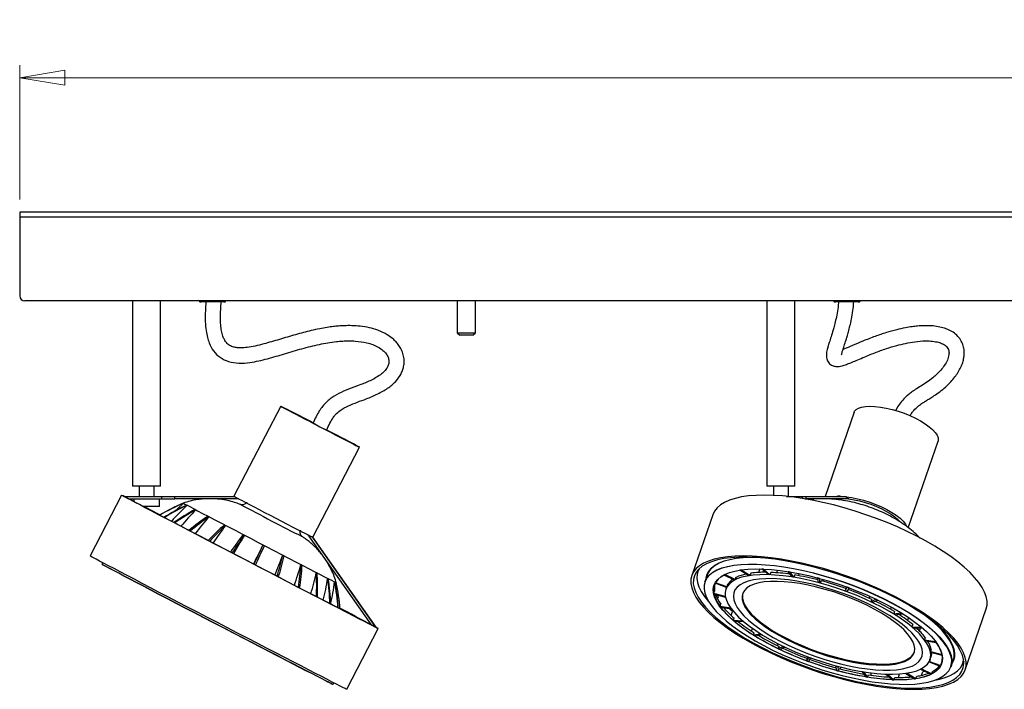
# Model space of a CAD drawing. Header units: millimetres. Extents: x 468 to 995, y 371 to 572.
# Tile 2 of 12: x 596 to 673, y 372 to 425. Entities that reach past the tile are written whole.
import ezdxf

# ---------------------------------------------------------------- set-up
doc = ezdxf.new("R2010")
doc.units = ezdxf.units.MM
doc.styles.add('SLDTEXTSTYLE0', font='TXT', dxfattribs={"width": 0.75})
doc.dimstyles.new('SLDDIMSTYLE0', dxfattribs={"dimtxt": 3.5, "dimasz": 3.556, "dimexe": 0, "dimexo": 0.0625, "dimgap": 0.875, "dimtad": 1, "dimdec": 0, "dimlfac": 5, "dimrnd": 1e-09, "dimzin": 12, "dimdsep": 46, "dimtxsty": 'SLDTEXTSTYLE0', "dimblk1": 'CLOSED', "dimblk2": 'CLOSED', "dimsah": 1, "dimcen": 0.09, "dimadec": 0, "dimazin": 3, "dimtfac": 1, "dimtdec": 0, "dimtofl": 0, "dimtmove": 0, "dimatfit": 3, "dimldrblk": 'CLOSED', "dimfxl": 0, "dimfrac": 2, "dimtolj": 1, "dimtzin": 12, "dimarcsym": 0})

# ---------------------------------------------------------------- blocks, each defined once
blk = doc.blocks.new('_Closed')
at = {"color": 0, "linetype": 'ByBlock', "lineweight": -2}
for p, q in [((-1, 0.166667), (0, 0)), ((-1, 0.166667), (-1, -0.166667)), ((0, 0), (-1, -0.166667)), ((0, 0), (-1, 0))]:
    blk.add_line(p, q, dxfattribs=at)
blk = doc.blocks.new('_D_1')
at = {"color": 7, "linetype": 'Continuous', "lineweight": 0}
for p, q in [((595.643, 411.017), (595.643, 421.613)), ((895.643, 411.017), (895.643, 421.613)), ((895.643, 420.613), (595.643, 420.613))]:
    blk.add_line(p, q, dxfattribs=at)
at = {"color": 7, "linetype": 'Continuous', "lineweight": 18, "xscale": 3.556, "yscale": 3.556, "rotation": 180.0000000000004}
blk.add_blockref('_Closed', (595.643, 420.613, 3.564), dxfattribs=at)
at = {"color": 7, "linetype": 'Continuous', "lineweight": 18, "xscale": 3.556, "yscale": 3.556}
blk.add_blockref('_Closed', (895.643, 420.613, 3.564), dxfattribs=at)
at = {"color": 7, "linetype": 'Continuous', "lineweight": 18, "insert": (746.525, 425.125), "char_height": 3.5, "attachment_point": 1, "style": 'SLDTEXTSTYLE0'}
blk.add_mtext('1500', dxfattribs=at)

msp = doc.modelspace()

# ---------------------------------------------------------------- linework, layer by layer
at = {"color": 7, "linetype": 'Continuous', "lineweight": 25}
for p, q in [((895.643, 410.017), (595.643, 410.017)), ((595.643, 410.017), (595.643, 409.617)), ((895.643, 409.617), (595.643, 409.617)), ((595.643, 409.617), (595.643, 403.417)), ((895.243, 403.017), (596.043, 403.017)), ((604.543, 403.017), (604.543, 388.417)), ((606.743, 388.417), (606.743, 403.017)), ((611.633, 402.937), (609.943, 402.937)), ((611.743, 402.937), (611.633, 402.937)), ((630.123, 403.017), (630.123, 400.509)), ((631.563, 400.509), (631.563, 403.017)), ((654.542, 403.017), (654.542, 388.417)), ((656.742, 388.417), (656.742, 403.017)), ((661.632, 402.937), (659.942, 402.937)), ((661.742, 402.937), (661.632, 402.937)), ((630.123, 400.509), (630.323, 400.309)), ((630.123, 400.509), (631.563, 400.509)), ((631.363, 400.309), (631.563, 400.509)), ((631.363, 400.309), (630.323, 400.309)), ((616.222, 394.718), (612.533, 387.62)), ((661.408, 394.245), (659.124, 387.617)), ((665.676, 385.146), (668.026, 391.964)), ((618.744, 384.392), (622.433, 391.491)), ((606.743, 388.417), (604.543, 388.417)), ((605.047, 388.417), (605.047, 387.617)), ((606.238, 387.617), (606.238, 388.417)), ((656.742, 388.417), (654.542, 388.417)), ((655.047, 388.417), (655.047, 387.696)), ((656.238, 387.617), (656.238, 388.417)), ((603.679, 387.713), (601.189, 382.921)), ((603.906, 387.591), (603.856, 387.617)), ((603.856, 387.617), (606.856, 387.617)), ((604.229, 387.417), (606.856, 387.417)), ((604.63, 387.417), (604.63, 387.204)), ((606.655, 386.817), (606.655, 387.417)), ((606.856, 387.417), (606.856, 387.617)), ((606.856, 387.617), (607.86, 387.617)), ((606.856, 387.417), (607.86, 387.417)), ((607.86, 387.417), (607.86, 387.617)), ((607.86, 387.617), (612.607, 387.617)), ((612.913, 387.417), (607.86, 387.417)), ((612.607, 387.617), (612.591, 387.587)), ((656.088, 387.617), (657.35, 387.617)), ((657.35, 387.448), (657.35, 387.617)), ((657.35, 387.617), (657.639, 387.617)), ((657.542, 387.417), (657.639, 387.417)), ((657.639, 387.417), (657.639, 387.617)), ((657.639, 387.617), (660.787, 387.617)), ((660.997, 387.417), (657.639, 387.417)), ((659.828, 387.393), (659.946, 387.417)), ((660.218, 387.417), (660.196, 387.351)), ((660.787, 387.617), (660.777, 387.587)), ((660.777, 387.587), (660.994, 387.417)), ((606.655, 386.817), (605.366, 386.817)), ((613.037, 386.978), (613.036, 386.978)), ((650.27, 386.17), (648.619, 381.378)), ((664.733, 385.785), (664.767, 385.885)), ((617.931, 384.434), (617.93, 384.435)), ((618.353, 384.59), (623.344, 377.484)), ((618.677, 384.424), (618.693, 384.454)), ((623.72, 377.296), (618.693, 384.454)), ((623.729, 377.296), (618.745, 384.392)), ((602.185, 382.387), (602.127, 382.276)), ((653.979, 381.897), (653.883, 381.617)), ((654.141, 381.884), (654.144, 381.893)), ((654.662, 381.447), (654.141, 381.884)), ((654.27, 381.879), (654.273, 381.888)), ((654.779, 381.443), (654.27, 381.879)), ((649.122, 381.826), (649.081, 381.707)), ((649.825, 381.411), (649.644, 380.886)), ((651.158, 381.41), (651.164, 381.427)), ((651.978, 381.02), (651.158, 381.41)), ((651.225, 381.444), (651.231, 381.462)), ((652.039, 381.051), (651.225, 381.444)), ((652.102, 381.236), (652.039, 381.051)), ((652.112, 381.231), (652.102, 381.236)), ((652.413, 381.792), (652.417, 381.804)), ((653.108, 381.365), (652.413, 381.792)), ((652.515, 381.808), (652.519, 381.819)), ((653.199, 381.378), (652.515, 381.808)), ((652.88, 381.504), (652.874, 381.486)), ((653.263, 381.563), (653.199, 381.378)), ((653.271, 381.558), (653.263, 381.563)), ((654.842, 381.627), (654.779, 381.443)), ((654.848, 381.622), (654.842, 381.627)), ((655.378, 381.801), (655.307, 381.596)), ((656.223, 381.678), (656.226, 381.685)), ((656.536, 381.262), (656.223, 381.678)), ((656.371, 381.654), (656.374, 381.661)), ((656.67, 381.24), (656.371, 381.654)), ((656.733, 381.425), (656.67, 381.24)), ((656.737, 381.42), (656.733, 381.425)), ((657.088, 381.53), (657.032, 381.368)), ((658.519, 381.189), (658.521, 381.196)), ((658.602, 380.822), (658.519, 381.189)), ((658.676, 381.147), (658.678, 381.154)), ((658.743, 380.784), (658.676, 381.147)), ((658.98, 381.07), (658.932, 380.93)), ((650.461, 380.762), (650.467, 380.78)), ((651.351, 380.438), (650.461, 380.762)), ((650.489, 380.813), (650.495, 380.831)), ((651.376, 380.483), (650.489, 380.813)), ((651.351, 380.438), (651.302, 380.295)), ((651.44, 380.668), (651.376, 380.483)), ((651.425, 380.618), (651.423, 380.619)), ((651.45, 380.664), (651.44, 380.668)), ((658.807, 380.969), (658.743, 380.784)), ((658.807, 380.964), (658.807, 380.969)), ((660.718, 380.157), (660.871, 380.451)), ((660.782, 380.342), (660.718, 380.157)), ((660.794, 380.486), (660.747, 380.35)), ((660.78, 380.338), (660.782, 380.342)), ((660.858, 380.106), (661.026, 380.394)), ((660.871, 380.451), (660.873, 380.457)), ((661.026, 380.394), (661.028, 380.4)), ((650.356, 379.958), (650.42, 380.142)), ((651.257, 379.714), (650.356, 379.958)), ((651.269, 379.657), (650.369, 379.894)), ((650.724, 379.713), (650.65, 379.82)), ((650.654, 379.51), (650.724, 379.713)), ((651.264, 379.733), (651.257, 379.714)), ((651.275, 379.675), (651.269, 379.657)), ((662.662, 379.731), (662.611, 379.584)), ((662.741, 379.313), (663.119, 379.512)), ((663.119, 379.512), (663.121, 379.519)), ((650.837, 378.937), (650.9, 379.121)), ((651.689, 378.795), (650.837, 378.937)), ((651.737, 378.73), (650.89, 378.864)), ((651.692, 378.803), (651.689, 378.795)), ((651.74, 378.738), (651.737, 378.73)), ((662.805, 379.498), (662.741, 379.313)), ((662.8, 379.495), (662.805, 379.498)), ((662.869, 379.252), (663.261, 379.444)), ((663.261, 379.444), (663.264, 379.451)), ((664.33, 378.902), (664.268, 378.723)), ((670.175, 373.951), (671.826, 378.742)), ((651.716, 378.221), (651.829, 378.549)), ((651.897, 377.819), (651.961, 378.004)), ((664.597, 378.531), (664.533, 378.347)), ((664.533, 378.347), (665.11, 378.438)), ((664.59, 378.53), (664.597, 378.531)), ((664.641, 378.28), (665.23, 378.364)), ((665.11, 378.438), (665.113, 378.446)), ((665.23, 378.364), (665.233, 378.372)), ((665.691, 378.074), (665.61, 377.839)), ((621.42, 372.408), (623.91, 377.2)), ((623.709, 377.302), (623.72, 377.296)), ((623.72, 377.296), (623.722, 377.296)), ((623.727, 377.296), (623.729, 377.296)), ((652.643, 377.789), (651.897, 377.819)), ((652.724, 377.721), (651.987, 377.743)), ((652.645, 377.795), (652.643, 377.789)), ((652.726, 377.726), (652.724, 377.721)), ((653.335, 376.989), (653.408, 377.202)), ((666.035, 377.509), (665.971, 377.324)), ((665.971, 377.324), (666.709, 377.302)), ((666.026, 377.509), (666.035, 377.509)), ((666.052, 377.256), (666.798, 377.226)), ((666.629, 377.233), (666.557, 377.023)), ((666.709, 377.302), (666.712, 377.312)), ((666.798, 377.226), (666.802, 377.236)), ((653.465, 376.681), (653.529, 376.866)), ((654.054, 376.766), (653.465, 376.681)), ((654.163, 376.699), (653.585, 376.607)), ((654.056, 376.77), (654.054, 376.766)), ((654.164, 376.703), (654.163, 376.699)), ((667.022, 376.5), (666.958, 376.315)), ((667.012, 376.502), (667.022, 376.5)), ((655.38, 375.843), (655.432, 375.994)), ((655.826, 375.794), (655.434, 375.601)), ((655.434, 375.601), (655.498, 375.786)), ((655.954, 375.732), (655.576, 375.533)), ((655.828, 375.797), (655.826, 375.794)), ((655.956, 375.736), (655.954, 375.732)), ((666.958, 376.315), (667.806, 376.181)), ((667.006, 376.25), (667.859, 376.109)), ((667.806, 376.181), (667.81, 376.195)), ((667.859, 376.109), (667.864, 376.123)), ((657.838, 374.939), (657.67, 374.652)), ((657.708, 374.846), (657.752, 374.975)), ((657.977, 374.888), (657.825, 374.595)), ((657.839, 374.943), (657.838, 374.939)), ((657.979, 374.892), (657.977, 374.888)), ((667.393, 374.75), (667.457, 374.935)), ((667.49, 375.573), (667.427, 375.389)), ((667.427, 375.389), (668.326, 375.151)), ((667.438, 375.331), (668.339, 375.088)), ((667.479, 375.576), (667.49, 375.573)), ((668.326, 375.151), (668.332, 375.169)), ((668.339, 375.088), (668.345, 375.105)), ((657.67, 374.652), (657.733, 374.836)), ((659.954, 374.265), (659.953, 374.261)), ((659.953, 374.261), (660.02, 373.898)), ((660.095, 374.227), (660.094, 374.223)), ((660.094, 374.223), (660.177, 373.856)), ((660.321, 374.019), (660.369, 374.157)), ((667.342, 374.627), (667.319, 374.562)), ((667.319, 374.562), (668.207, 374.232)), ((667.408, 374.792), (667.344, 374.608)), ((667.344, 374.608), (668.235, 374.283)), ((667.408, 374.792), (667.408, 374.792)), ((668.235, 374.283), (668.298, 374.468)), ((669.064, 374.195), (669.245, 374.72)), ((670.052, 374.632), (670.013, 374.495)), ((670.013, 374.495), (670.054, 374.614)), ((660.177, 373.856), (660.24, 374.041)), ((662.027, 373.809), (662.026, 373.805)), ((662.026, 373.805), (662.324, 373.391)), ((662.161, 373.788), (662.159, 373.783)), ((662.159, 373.783), (662.472, 373.367)), ((662.472, 373.367), (662.536, 373.552)), ((662.719, 373.524), (662.78, 373.701)), ((663.919, 373.607), (663.917, 373.602)), ((663.917, 373.602), (664.426, 373.166)), ((664.035, 373.603), (664.033, 373.598)), ((664.033, 373.598), (664.555, 373.161)), ((664.555, 373.161), (664.618, 373.346)), ((664.9, 373.341), (664.996, 373.62)), ((665.499, 373.674), (665.496, 373.667)), ((665.496, 373.667), (666.181, 373.238)), ((665.59, 373.688), (665.588, 373.681)), ((665.588, 373.681), (666.283, 373.253)), ((666.283, 373.253), (666.346, 373.438)), ((666.661, 374.006), (666.657, 373.994)), ((666.657, 373.994), (667.471, 373.601)), ((666.721, 374.037), (666.717, 374.025)), ((666.717, 374.025), (667.538, 373.636)), ((666.726, 373.511), (666.822, 373.79)), ((667.012, 373.823), (666.822, 373.79)), ((667.538, 373.636), (667.601, 373.82)), ((620.353, 372.805), (620.411, 372.916))]:
    msp.add_line(p, q, dxfattribs=at)
at = {"color": 8, "linetype": 'Continuous', "lineweight": 25}
for p, q in [((613.036, 386.978), (613.044, 386.973)), ((617.917, 384.441), (617.931, 384.434))]:
    msp.add_line(p, q, dxfattribs=at)
at = {"color": 7, "linetype": 'Continuous', "lineweight": 25, "flags": 128}
for points in [[(618.782, 393.399), (618.474, 393.559), (618.058, 393.775), (617.667, 393.977), (617.31, 394.161), (616.995, 394.324), (616.727, 394.462), (616.512, 394.572), (616.354, 394.653), (616.257, 394.702), (616.222, 394.718), (616.25, 394.702), (616.342, 394.653), (616.493, 394.572), (616.703, 394.462), (616.966, 394.324), (617.277, 394.161), (617.63, 393.977), (618.017, 393.775), (618.431, 393.559), (618.864, 393.334), (619.306, 393.104)], [(618.779, 393.399), (618.525, 393.531), (618.137, 393.733), (617.774, 393.92), (617.447, 394.089), (617.162, 394.236), (616.925, 394.358), (616.741, 394.452), (616.616, 394.516), (616.551, 394.548), (616.548, 394.548), (616.607, 394.516), (616.727, 394.452), (616.905, 394.358), (617.137, 394.236), (617.418, 394.089), (617.742, 393.92), (618.101, 393.733), (618.487, 393.531), (618.893, 393.32), (619.308, 393.104)], [(661.408, 394.245), (661.445, 394.324), (661.568, 394.462), (661.755, 394.572), (662.003, 394.653), (662.306, 394.702), (662.657, 394.718), (663.051, 394.702), (663.479, 394.653), (663.932, 394.572), (664.401, 394.462), (664.876, 394.324), (665.348, 394.161), (665.807, 393.977), (666.244, 393.775), (666.65, 393.559), (667.017, 393.334), (667.337, 393.104)], [(619.306, 393.104), (619.748, 392.875), (620.181, 392.65), (620.598, 392.434), (620.988, 392.232), (621.345, 392.048), (621.66, 391.885), (621.928, 391.747), (622.143, 391.636), (622.301, 391.556), (622.398, 391.507), (622.433, 391.491), (622.405, 391.507), (622.314, 391.556), (622.162, 391.636), (621.952, 391.747), (621.689, 391.885), (621.378, 392.048), (621.025, 392.232), (620.638, 392.434), (620.224, 392.65), (619.862, 392.838)], [(619.308, 393.104), (619.723, 392.889), (620.13, 392.678), (620.519, 392.476), (620.881, 392.289), (621.208, 392.12), (621.494, 391.972), (621.731, 391.85), (621.914, 391.757), (622.04, 391.693), (622.105, 391.661), (622.107, 391.661), (622.048, 391.693), (621.928, 391.757), (621.75, 391.85), (621.518, 391.972), (621.237, 392.12), (620.913, 392.289), (620.554, 392.476), (620.168, 392.678), (619.859, 392.838)], [(667.337, 393.104), (667.603, 392.875), (667.811, 392.65), (667.955, 392.434), (668.034, 392.232), (668.045, 392.048), (668.026, 391.964)], [(623.723, 377.304), (623.797, 377.264), (623.884, 377.216), (623.91, 377.2), (623.873, 377.216), (623.774, 377.264), (623.614, 377.345), (623.393, 377.457), (623.112, 377.6), (622.775, 377.773), (622.382, 377.974), (621.936, 378.204), (621.44, 378.459), (620.896, 378.739), (620.309, 379.042), (619.682, 379.367), (619.018, 379.71), (618.323, 380.07), (617.599, 380.445), (616.852, 380.832), (616.086, 381.229), (615.306, 381.634), (614.516, 382.044), (613.723, 382.456), (612.929, 382.869), (612.141, 383.279), (611.363, 383.683), (610.6, 384.081), (609.857, 384.468), (609.138, 384.843), (608.448, 385.203), (607.791, 385.546), (607.17, 385.87), (606.591, 386.173), (606.056, 386.453), (605.569, 386.709), (605.132, 386.938), (604.749, 387.14), (604.421, 387.313), (604.152, 387.456), (603.942, 387.568), (603.792, 387.648), (603.704, 387.697), (603.679, 387.713), (603.716, 387.697), (603.815, 387.648), (603.878, 387.617)], [(603.861, 387.617), (603.859, 387.618), (603.857, 387.62), (603.856, 387.62), (603.856, 387.621), (603.858, 387.62), (603.86, 387.62), (603.863, 387.618), (603.867, 387.617)], [(623.709, 377.302), (623.621, 377.344), (623.47, 377.42), (623.257, 377.528), (622.983, 377.668), (622.65, 377.838), (622.259, 378.039), (621.814, 378.267), (621.317, 378.523), (620.772, 378.804), (620.182, 379.109), (619.55, 379.436), (618.882, 379.781), (618.18, 380.144), (617.45, 380.522), (616.697, 380.913), (615.925, 381.313), (615.14, 381.721), (614.345, 382.133), (613.547, 382.548), (612.751, 382.962), (611.962, 383.373), (611.184, 383.777), (610.423, 384.174), (609.684, 384.559), (608.971, 384.931), (608.289, 385.286), (607.643, 385.624), (607.037, 385.941), (606.474, 386.235), (605.958, 386.506), (605.493, 386.75), (605.081, 386.966), (604.726, 387.154), (604.429, 387.311), (604.192, 387.436), (604.018, 387.53), (603.906, 387.591)], [(604.269, 387.417), (604.477, 387.311), (604.63, 387.232)], [(604.273, 387.417), (604.476, 387.313), (604.63, 387.234)], [(612.591, 387.587), (612.709, 387.524), (612.888, 387.43), (613.123, 387.306), (613.411, 387.155), (613.745, 386.981), (614.118, 386.786), (614.523, 386.575), (614.951, 386.352), (615.393, 386.122), (615.84, 385.889), (616.284, 385.659), (616.713, 385.437), (617.121, 385.226), (617.497, 385.031), (617.836, 384.856), (618.128, 384.705), (618.369, 384.581), (618.553, 384.487), (618.677, 384.424)], [(671.826, 378.742), (671.893, 379.042), (671.894, 379.367), (671.828, 379.71), (671.696, 380.07), (671.498, 380.445), (671.236, 380.832), (670.911, 381.229), (670.525, 381.634), (670.081, 382.044), (669.581, 382.456), (669.029, 382.869), (668.427, 383.279), (667.78, 383.683), (667.091, 384.081), (666.365, 384.468), (665.606, 384.843), (664.819, 385.203), (664.009, 385.546), (663.18, 385.87), (662.339, 386.173), (661.489, 386.453), (660.637, 386.709), (659.787, 386.938), (658.945, 387.14), (658.116, 387.313), (657.305, 387.456), (656.518, 387.568), (655.758, 387.648), (655.03, 387.697), (654.34, 387.713), (653.691, 387.697), (653.088, 387.648), (652.533, 387.568), (652.032, 387.456), (651.585, 387.313), (651.197, 387.14), (650.87, 386.938), (650.605, 386.709), (650.405, 386.453), (650.271, 386.173), (650.27, 386.17)], [(660.777, 387.587), (661.22, 387.524), (661.686, 387.43), (662.163, 387.306), (662.643, 387.155), (663.114, 386.981), (663.569, 386.786), (663.996, 386.575), (664.388, 386.352), (664.736, 386.122), (665.032, 385.889), (665.271, 385.659), (665.449, 385.437), (665.543, 385.266)], [(660.994, 387.417), (661.411, 387.353), (661.847, 387.259), (662.293, 387.137), (662.738, 386.99), (663.173, 386.821), (663.587, 386.634), (663.972, 386.432), (664.32, 386.221), (664.621, 386.006), (664.87, 385.79), (665.036, 385.611)], [(605.441, 386.817), (605.571, 386.75), (606.046, 386.506), (606.57, 386.235), (606.726, 386.155)], [(605.444, 386.817), (605.653, 386.709), (606.149, 386.453), (606.692, 386.173), (606.727, 386.156)], [(608.546, 387.075), (608.074, 386.642), (607.914, 386.487)], [(608.535, 387.083), (608.535, 387.082), (608.57, 387.062), (608.669, 387.008), (608.83, 386.922), (609.052, 386.805), (609.333, 386.657), (609.669, 386.48), (610.057, 386.277), (610.493, 386.049), (610.972, 385.798), (611.489, 385.528), (612.039, 385.242), (612.615, 384.941), (613.213, 384.63), (613.825, 384.312), (614.444, 383.99), (615.065, 383.667), (615.681, 383.347), (616.285, 383.034), (616.87, 382.731), (617.432, 382.44), (617.963, 382.165), (618.458, 381.909), (618.911, 381.675), (619.319, 381.465), (619.677, 381.281), (619.98, 381.125), (620.226, 381), (620.412, 380.905), (620.536, 380.843), (620.596, 380.814), (620.603, 380.812)], [(608.814, 386.931), (608.818, 386.929), (608.822, 386.927), (608.826, 386.925), (608.83, 386.922), (608.834, 386.92), (608.838, 386.918), (608.842, 386.916), (608.846, 386.914)], [(609.479, 386.58), (609.486, 386.576), (609.493, 386.572), (609.501, 386.569), (609.508, 386.565), (609.515, 386.561), (609.522, 386.557), (609.529, 386.554), (609.537, 386.55)], [(610.491, 386.049), (610.501, 386.044), (610.511, 386.039), (610.521, 386.034), (610.53, 386.029), (610.54, 386.024), (610.55, 386.019), (610.56, 386.014), (610.57, 386.008)], [(611.782, 385.376), (611.793, 385.37), (611.805, 385.364), (611.817, 385.357), (611.828, 385.351), (611.84, 385.345), (611.852, 385.339), (611.864, 385.333), (611.875, 385.327)], [(613.262, 384.605), (613.274, 384.598), (613.287, 384.591), (613.3, 384.585), (613.313, 384.578), (613.326, 384.571), (613.339, 384.564), (613.352, 384.558), (613.365, 384.551)], [(614.831, 383.789), (614.844, 383.782), (614.857, 383.775), (614.87, 383.768), (614.883, 383.761), (614.897, 383.755), (614.91, 383.748), (614.923, 383.741), (614.936, 383.734)], [(621.42, 372.408), (621.42, 372.408), (621.383, 372.424), (621.284, 372.473), (621.124, 372.553), (620.903, 372.665), (620.622, 372.808), (620.285, 372.981), (619.892, 373.183), (619.446, 373.412), (618.95, 373.667), (618.406, 373.948), (617.819, 374.251), (617.192, 374.575), (616.529, 374.918), (615.833, 375.278), (615.109, 375.653), (614.362, 376.04), (613.596, 376.437), (612.816, 376.842), (612.026, 377.252), (611.233, 377.665), (610.439, 378.077), (609.651, 378.487), (608.873, 378.892), (608.11, 379.289), (607.367, 379.676), (606.648, 380.051), (605.958, 380.411), (605.301, 380.754), (604.68, 381.079), (604.101, 381.382), (603.566, 381.662), (603.079, 381.917), (602.642, 382.147), (602.259, 382.348), (601.931, 382.521), (601.662, 382.664), (601.452, 382.776), (601.302, 382.857), (601.214, 382.905), (601.189, 382.921)], [(616.382, 382.984), (616.395, 382.977), (616.407, 382.971), (616.42, 382.964), (616.432, 382.958), (616.445, 382.951), (616.457, 382.945), (616.47, 382.938), (616.482, 382.932)], [(650.863, 377.665), (651.416, 377.252), (652.018, 376.842), (652.665, 376.437), (653.354, 376.04), (654.08, 375.653), (654.838, 375.278), (655.625, 374.918), (656.436, 374.575), (657.264, 374.251), (658.106, 373.948), (658.955, 373.667), (659.807, 373.412), (660.657, 373.183), (661.499, 372.981), (662.328, 372.808), (663.139, 372.665), (663.927, 372.553), (664.687, 372.473), (665.414, 372.424), (666.104, 372.408), (666.753, 372.424), (667.357, 372.473), (667.911, 372.553), (668.413, 372.665), (668.859, 372.808), (669.247, 372.981), (669.574, 373.183), (669.839, 373.412), (670.039, 373.667), (670.174, 373.948), (670.242, 374.251), (670.243, 374.575), (670.177, 374.918), (670.045, 375.278), (669.847, 375.653), (669.585, 376.04), (669.26, 376.437), (668.874, 376.842), (668.43, 377.252), (667.93, 377.665), (667.378, 378.077), (666.776, 378.487), (666.128, 378.892), (665.44, 379.289), (664.714, 379.676), (663.955, 380.051), (663.168, 380.411), (662.358, 380.754), (661.529, 381.079), (660.688, 381.382), (659.838, 381.662), (658.986, 381.917), (658.136, 382.147), (657.294, 382.348), (656.465, 382.521), (655.654, 382.664), (654.867, 382.776), (654.107, 382.857), (653.379, 382.905), (652.689, 382.921), (652.04, 382.905), (651.437, 382.857), (650.882, 382.776), (650.38, 382.664), (649.934, 382.521), (649.546, 382.348), (649.219, 382.147), (648.954, 381.917), (648.754, 381.662), (648.62, 381.382), (648.552, 381.079), (648.55, 380.754), (648.616, 380.411), (648.748, 380.051), (648.946, 379.676), (649.208, 379.289), (649.533, 378.892), (649.919, 378.487), (650.363, 378.077), (650.863, 377.665)], [(651.013, 377.665), (651.563, 377.254), (652.163, 376.847), (652.808, 376.444), (653.495, 376.049), (654.219, 375.665), (654.976, 375.293), (655.761, 374.936), (656.569, 374.596), (657.395, 374.276), (658.234, 373.977), (659.079, 373.701), (659.927, 373.451), (660.772, 373.227), (661.608, 373.031), (662.429, 372.864), (663.232, 372.728), (664.01, 372.623), (664.76, 372.55), (665.475, 372.509), (666.152, 372.501), (666.786, 372.526), (667.374, 372.583), (667.911, 372.672), (668.394, 372.792), (668.82, 372.944), (669.187, 373.125), (669.492, 373.335), (669.733, 373.573), (669.908, 373.836), (670.018, 374.123), (670.06, 374.433), (670.034, 374.763), (669.942, 375.112), (669.783, 375.477), (669.558, 375.855), (669.268, 376.246), (668.917, 376.645), (668.505, 377.05), (668.036, 377.459), (667.512, 377.87), (666.936, 378.279), (666.314, 378.685), (665.647, 379.084), (664.941, 379.474), (664.199, 379.852), (663.428, 380.217), (662.631, 380.566), (661.813, 380.896), (660.98, 381.206), (660.137, 381.493), (659.29, 381.757), (658.443, 381.994), (657.602, 382.204), (656.773, 382.385), (655.96, 382.537), (655.169, 382.657), (654.404, 382.747), (653.671, 382.804), (652.975, 382.828), (652.319, 382.82), (651.707, 382.779), (651.145, 382.706), (650.634, 382.601), (650.179, 382.465), (649.782, 382.298), (649.446, 382.103), (649.173, 381.879), (648.964, 381.628), (648.822, 381.353), (648.746, 381.054), (648.738, 380.733), (648.797, 380.394), (648.923, 380.037), (649.115, 379.665), (649.372, 379.28), (649.693, 378.885), (650.075, 378.483), (650.516, 378.075), (651.013, 377.665)], [(649.759, 381.22), (649.829, 381.481), (649.969, 381.743), (650.174, 381.98), (650.443, 382.19), (650.774, 382.373), (651.165, 382.525), (651.614, 382.648), (652.116, 382.739), (652.669, 382.799), (653.175, 382.824)], [(653.755, 382.799), (653.276, 382.799), (652.677, 382.772), (652.124, 382.713), (651.623, 382.621), (651.175, 382.499), (650.785, 382.346), (650.455, 382.165), (650.186, 381.955), (649.981, 381.718), (649.842, 381.457), (649.825, 381.411)], [(602.127, 382.276), (602.137, 382.269), (602.203, 382.232), (602.332, 382.162), (602.521, 382.061), (602.769, 381.93), (603.076, 381.768), (603.438, 381.577), (603.854, 381.359), (604.32, 381.114), (604.833, 380.846), (605.39, 380.554), (605.987, 380.242), (606.62, 379.912), (607.284, 379.565), (607.976, 379.205), (608.69, 378.833), (609.421, 378.453), (610.165, 378.066), (610.915, 377.675), (611.669, 377.284), (612.419, 376.894), (613.161, 376.509), (613.89, 376.131), (614.601, 375.762), (615.289, 375.406), (615.95, 375.064), (616.578, 374.739), (617.169, 374.434), (617.721, 374.149), (618.228, 373.888), (618.687, 373.651), (619.095, 373.441), (619.45, 373.26), (619.748, 373.107), (619.989, 372.985), (620.17, 372.893), (620.289, 372.834), (620.347, 372.807), (620.353, 372.805)], [(619.811, 373.075), (619.933, 373.01), (620.122, 372.91), (620.25, 372.84), (620.316, 372.803), (620.32, 372.798), (620.262, 372.825), (620.143, 372.885), (619.963, 372.976), (619.723, 373.098), (619.425, 373.25), (619.071, 373.432), (618.663, 373.641), (618.205, 373.877), (617.699, 374.138), (617.149, 374.422), (616.558, 374.727), (615.931, 375.051), (615.272, 375.392), (614.585, 375.748), (613.876, 376.116), (613.148, 376.493), (612.407, 376.878), (611.659, 377.267), (610.907, 377.657), (610.157, 378.047), (609.415, 378.433), (608.685, 378.813), (607.973, 379.184), (607.283, 379.544), (606.62, 379.89), (605.988, 380.219), (605.392, 380.531), (604.836, 380.822), (604.324, 381.09), (603.859, 381.334), (603.444, 381.551), (603.083, 381.742), (602.777, 381.903), (602.528, 382.035), (602.34, 382.136), (602.212, 382.205), (602.145, 382.242), (602.141, 382.247), (602.199, 382.22), (602.318, 382.16), (602.318, 382.16)], [(617.81, 382.244), (617.821, 382.238), (617.832, 382.233), (617.843, 382.227), (617.854, 382.221), (617.865, 382.216), (617.876, 382.21), (617.887, 382.204), (617.898, 382.198)], [(649.186, 381.892), (649.133, 381.785), (649.043, 381.491), (649.021, 381.175), (649.067, 380.839), (649.181, 380.485), (649.363, 380.116), (649.61, 379.733), (649.922, 379.34), (650.004, 379.246)], [(649.081, 381.707), (649.121, 381.809), (649.135, 381.84)], [(651.952, 382.16), (651.451, 382.069), (651.005, 381.947), (650.615, 381.795), (650.285, 381.614), (650.017, 381.404), (649.813, 381.168), (649.674, 380.907), (649.601, 380.623), (649.594, 380.318), (649.654, 379.994), (649.78, 379.653), (649.972, 379.297), (650.228, 378.929), (650.546, 378.552), (650.924, 378.167), (651.36, 377.779), (651.85, 377.388), (652.392, 376.998), (652.981, 376.612), (653.613, 376.232), (654.285, 375.861), (654.991, 375.501), (655.727, 375.156), (656.488, 374.826), (657.268, 374.515), (658.063, 374.224), (658.866, 373.956), (659.672, 373.712), (660.477, 373.494), (661.273, 373.303), (662.057, 373.142), (662.822, 373.01), (663.563, 372.91), (664.276, 372.84), (664.954, 372.803), (665.595, 372.798), (666.193, 372.825), (666.744, 372.885), (667.244, 372.976), (667.691, 373.098), (668.08, 373.25), (668.41, 373.432), (668.678, 373.641), (668.883, 373.877), (669.022, 374.138), (669.095, 374.422), (669.101, 374.727), (669.041, 375.051), (668.915, 375.392), (668.723, 375.748), (668.468, 376.116), (668.15, 376.493), (667.771, 376.878), (667.336, 377.267), (666.845, 377.657), (666.304, 378.047), (665.715, 378.433), (665.082, 378.813), (664.411, 379.184), (663.704, 379.544), (662.968, 379.89), (662.208, 380.219), (661.427, 380.531), (660.633, 380.822), (659.83, 381.09), (659.023, 381.334), (658.219, 381.551), (657.422, 381.742), (656.639, 381.903), (655.874, 382.035), (655.132, 382.136), (654.42, 382.205), (653.741, 382.242), (653.101, 382.247), (652.503, 382.22), (651.952, 382.16)], [(649.644, 380.886), (649.661, 380.932), (649.8, 381.193), (650.005, 381.429), (650.274, 381.639), (650.604, 381.821), (650.994, 381.974), (651.442, 382.096), (651.943, 382.187)], [(652.5, 381.817), (653.032, 381.873), (653.611, 381.898), (654.232, 381.889), (654.892, 381.849), (655.584, 381.777), (656.304, 381.673), (657.047, 381.538), (657.806, 381.374), (658.577, 381.181), (659.354, 380.961), (660.131, 380.716), (660.902, 380.447), (661.661, 380.156), (662.403, 379.846), (663.123, 379.518), (663.815, 379.176), (664.473, 378.822), (665.094, 378.458), (665.672, 378.087), (666.204, 377.712), (666.684, 377.335), (667.11, 376.96), (667.479, 376.589), (667.788, 376.225), (668.034, 375.871), (668.216, 375.528), (668.332, 375.201), (668.381, 374.891), (668.364, 374.6), (668.28, 374.331), (668.13, 374.085), (667.915, 373.865), (667.636, 373.672), (667.296, 373.508), (666.897, 373.373), (666.443, 373.269), (665.935, 373.196), (665.379, 373.156), (664.779, 373.148), (664.138, 373.172), (663.461, 373.228), (662.755, 373.317), (662.023, 373.436), (661.271, 373.586), (660.505, 373.764), (659.73, 373.971), (658.953, 374.204), (658.178, 374.461), (657.412, 374.741), (656.661, 375.042), (655.929, 375.361), (655.223, 375.696), (654.547, 376.045), (653.907, 376.404), (653.307, 376.772), (652.751, 377.146), (652.245, 377.522), (651.791, 377.898), (651.393, 378.271), (651.054, 378.639), (650.777, 378.999), (650.563, 379.347), (650.414, 379.683), (650.331, 380.002), (650.314, 380.303), (650.365, 380.583), (650.482, 380.84), (650.665, 381.073), (650.912, 381.28), (651.222, 381.459), (651.592, 381.609), (652.019, 381.728), (652.5, 381.817)], [(651.943, 382.187), (652.496, 382.247), (653.095, 382.274), (653.736, 382.269), (654.416, 382.232), (655.13, 382.162), (655.873, 382.061), (656.639, 381.93), (657.424, 381.768), (658.223, 381.577), (659.029, 381.359), (659.837, 381.114), (660.641, 380.846), (661.438, 380.554), (662.219, 380.242), (662.982, 379.912), (663.719, 379.565), (664.427, 379.205), (665.1, 378.833), (665.733, 378.453), (666.324, 378.066), (666.866, 377.675), (667.357, 377.284), (667.794, 376.894), (668.173, 376.509), (668.491, 376.131), (668.748, 375.762), (668.94, 375.406), (669.066, 375.064), (669.127, 374.739), (669.12, 374.434), (669.064, 374.195)], [(619.017, 381.621), (619.026, 381.616), (619.035, 381.612), (619.043, 381.607), (619.052, 381.602), (619.061, 381.598), (619.07, 381.593), (619.079, 381.589), (619.087, 381.584)], [(619.921, 381.156), (619.927, 381.153), (619.933, 381.15), (619.939, 381.147), (619.945, 381.143), (619.951, 381.14), (619.957, 381.137), (619.962, 381.134), (619.968, 381.131)], [(651.231, 381.462), (650.936, 381.29), (650.69, 381.084), (650.507, 380.851), (650.39, 380.594), (650.34, 380.314), (650.356, 380.014), (650.362, 379.975)], [(665.488, 373.672), (665.943, 373.757), (666.344, 373.873), (666.687, 374.019), (666.969, 374.194), (667.187, 374.397), (667.341, 374.625), (667.428, 374.878), (667.449, 375.153), (667.402, 375.447), (667.289, 375.758), (667.11, 376.084), (666.866, 376.422), (666.561, 376.769), (666.195, 377.123), (665.773, 377.479), (665.297, 377.836), (664.772, 378.191), (664.203, 378.54), (663.593, 378.88), (662.947, 379.209), (662.272, 379.524), (661.573, 379.823), (660.856, 380.103), (660.125, 380.361), (659.389, 380.595), (658.652, 380.805), (657.921, 380.987), (657.201, 381.14), (656.5, 381.263), (655.822, 381.356), (655.173, 381.416), (654.559, 381.444), (653.984, 381.44), (653.454, 381.404), (652.973, 381.335), (652.545, 381.234), (652.173, 381.103), (651.86, 380.942), (651.61, 380.753), (651.423, 380.537), (651.302, 380.296), (651.248, 380.032), (651.261, 379.748), (651.342, 379.445), (651.488, 379.126), (651.699, 378.793), (651.974, 378.45), (652.31, 378.1), (652.705, 377.744), (653.154, 377.387), (653.655, 377.031), (654.203, 376.679), (654.793, 376.334), (655.421, 375.999), (656.082, 375.677), (656.77, 375.369), (657.479, 375.08), (658.204, 374.811), (658.938, 374.564), (659.676, 374.342), (660.41, 374.146), (661.136, 373.978), (661.848, 373.84), (662.538, 373.732), (663.202, 373.655), (663.834, 373.611), (664.429, 373.599), (664.982, 373.619), (665.488, 373.672)], [(654.484, 376.827), (655.043, 376.493), (655.641, 376.169), (656.273, 375.857), (656.932, 375.56), (657.613, 375.281), (658.311, 375.022), (659.017, 374.786), (659.726, 374.574), (660.432, 374.39), (661.129, 374.233), (661.809, 374.107), (662.466, 374.011), (663.096, 373.947), (663.692, 373.916), (664.248, 373.917), (664.76, 373.951), (665.223, 374.017), (665.632, 374.115), (665.985, 374.244), (666.278, 374.402), (666.508, 374.589), (666.673, 374.802), (666.771, 375.04), (666.803, 375.301), (666.767, 375.581), (666.663, 375.879), (666.494, 376.192), (666.26, 376.517), (665.963, 376.852), (665.606, 377.192), (665.193, 377.535), (664.727, 377.878), (664.212, 378.218), (663.653, 378.552), (663.054, 378.876), (662.423, 379.188), (661.763, 379.485), (661.082, 379.764), (660.385, 380.023), (659.679, 380.259), (658.969, 380.471), (658.263, 380.656), (657.567, 380.812), (656.887, 380.939), (656.229, 381.034), (655.599, 381.098), (655.004, 381.13), (654.448, 381.128), (653.936, 381.095), (653.473, 381.028), (653.063, 380.93), (652.71, 380.802), (652.418, 380.643), (652.188, 380.456), (652.023, 380.243), (651.924, 380.005), (651.893, 379.745), (651.929, 379.464), (652.032, 379.166), (652.201, 378.853), (652.436, 378.528), (652.732, 378.194), (653.089, 377.853), (653.503, 377.51), (653.969, 377.167), (654.484, 376.827)], [(654.939, 376.983), (655.475, 376.664), (656.05, 376.355), (656.657, 376.058), (657.292, 375.777), (657.948, 375.513), (658.617, 375.271), (659.295, 375.052), (659.973, 374.859), (660.645, 374.693), (661.305, 374.556), (661.945, 374.45), (662.561, 374.375), (663.144, 374.332), (663.69, 374.322), (664.194, 374.345), (664.649, 374.4), (665.052, 374.487), (665.399, 374.606), (665.686, 374.754), (665.91, 374.931), (666.069, 375.134), (666.162, 375.362), (666.188, 375.613), (666.146, 375.884), (666.036, 376.171), (665.861, 376.473), (665.621, 376.787), (665.319, 377.109), (664.958, 377.436), (664.542, 377.764), (664.074, 378.092), (663.56, 378.414), (663.004, 378.729), (662.412, 379.032), (661.79, 379.322), (661.144, 379.594), (660.48, 379.847), (659.806, 380.078), (659.127, 380.285), (658.451, 380.464), (657.785, 380.616), (657.134, 380.738), (656.505, 380.829), (655.905, 380.887), (655.339, 380.914), (654.814, 380.908), (654.334, 380.868), (653.904, 380.797), (653.529, 380.694), (653.212, 380.561), (652.956, 380.398), (652.764, 380.208), (652.637, 379.992), (652.578, 379.752), (652.586, 379.491), (652.662, 379.211), (652.805, 378.916), (653.013, 378.608), (653.284, 378.29), (653.616, 377.965), (654.005, 377.637), (654.448, 377.309), (654.939, 376.983)], [(652.634, 379.983), (652.602, 379.823), (652.611, 379.562), (652.687, 379.282), (652.829, 378.987), (653.037, 378.679), (653.309, 378.361), (653.64, 378.036), (654.03, 377.708), (654.472, 377.38), (654.964, 377.054)], [(620.885, 378.798), (620.998, 378.739), (621.533, 378.459), (622.02, 378.204), (622.457, 377.974), (622.84, 377.773), (623.167, 377.6), (623.319, 377.52)], [(651.829, 378.549), (651.647, 378.709), (651.6, 378.752)], [(669.245, 374.72), (669.301, 374.959), (669.308, 375.265), (669.247, 375.59), (669.121, 375.931), (668.929, 376.288), (668.672, 376.656), (668.354, 377.034), (667.975, 377.42), (667.538, 377.809), (667.047, 378.201), (667.003, 378.234)], [(623.727, 377.296), (623.73, 377.294), (623.732, 377.293), (623.733, 377.292), (623.732, 377.292), (623.731, 377.292), (623.729, 377.293), (623.726, 377.294), (623.722, 377.296)], [(667.476, 377.897), (667.56, 377.827), (667.997, 377.436), (668.377, 377.05), (668.696, 376.671), (668.953, 376.302), (669.146, 375.945), (669.272, 375.603), (669.333, 375.277), (669.326, 374.971), (669.253, 374.686), (669.179, 374.528)], [(654.964, 377.054), (655.5, 376.735), (656.074, 376.426), (656.682, 376.129), (657.317, 375.848), (657.972, 375.584), (658.642, 375.342), (659.319, 375.123), (659.997, 374.93), (660.67, 374.764), (661.329, 374.627), (661.97, 374.521), (662.585, 374.446), (663.169, 374.403), (663.715, 374.393), (664.218, 374.416), (664.673, 374.471), (665.077, 374.558), (665.423, 374.677), (665.71, 374.825), (665.935, 375.002), (666.094, 375.205), (666.152, 375.325)], [(667.513, 375.311), (667.511, 375.197), (667.457, 374.935)], [(667.769, 373.125), (668.041, 373.179), (668.512, 373.306), (668.925, 373.464), (669.277, 373.652), (669.567, 373.868), (669.791, 374.112), (669.948, 374.382), (670.039, 374.676), (670.044, 374.705)], [(668.333, 374.54), (668.325, 374.522), (668.298, 374.468)]]:
    msp.add_lwpolyline(points, dxfattribs=at)
at = {"color": 7, "linetype": 'Continuous', "lineweight": 25}
for centre, radius, start, end in [((596.043, 403.417), 0.4, 180, 270), ((609.943, 403.137), 0.2, 216.8699, 270), ((611.743, 403.137), 0.2, 270, 323.1301), ((659.942, 403.137), 0.2, 216.8699, 270), ((661.742, 403.137), 0.2, 270, 323.1301), ((612.544, 387.632), 0.017, 227.74519, 245.01513), ((660.215, 383.371), 4.248, 87.90252, 92.09748), ((614.166, 373.779), 14.441, 112.92624, 121.22405), ((614.178, 373.777), 14.442, 112.95412, 121.24709), ((614.766, 373.73), 14.481, 114.26986, 122.39955), ((614.838, 373.723), 14.487, 114.43146, 122.54169), ((619.636, 375.064), 16.026, 132.32008, 138.67707), ((616.338, 373.517), 14.754, 117.70245, 125.3884), ((616.484, 373.49), 14.793, 118.01134, 125.65371), ((621.978, 373.941), 17.714, 134.61702, 140.30182), ((608.727, 387.387), 0.36, 238.93832, 239.95158), ((810.376, 760.736), 422.657, 242.16768, 242.91216), ((619.27, 372.774), 15.916, 123.476, 130.24609), ((619.538, 372.688), 16.058, 123.95079, 130.63645), ((626.576, 371.673), 21.487, 138.1503, 142.77213), ((625.093, 370.494), 19.967, 131.81236, 136.92769), ((625.693, 370.225), 20.469, 132.45893, 137.43232), ((636.409, 366.677), 30.818, 142.75899, 145.94017), ((643.47, 361.454), 38.059, 142.53533, 145.11376), ((646.347, 359.981), 41.128, 143.31599, 145.69782), ((670.76, 348.903), 67.565, 148.15565, 149.5942), ((618.751, 384.417), 0.0265, 239.60054, 255.69714), ((349.429, 515.898), 296.464, 333.21008, 333.53726), ((455.243, 459.401), 176.595, 334.09896, 334.64845), ((499.052, 436.631), 127.386, 334.70305, 335.46517), ((574.6, 398.847), 44.692, 337.02919, 339.21012), ((589.145, 389.546), 28.016, 342.91168, 346.45355), ((590.397, 388.864), 26.752, 343.46918, 347.18786), ((592.938, 389.222), 25.832, 340.51353, 344.32756), ((599.863, 383.366), 17.982, 350.64133, 356.42262), ((600.234, 383.124), 17.688, 351.10178, 357.00012), ((653.747, 368.743), 13.147, 87.71947, 88.28313), ((599.841, 385.514), 19.567, 343.41773, 348.52258), ((603.709, 380.585), 15.343, 356.7156, 3.86952), ((603.872, 380.447), 15.257, 357.05502, 4.27431), ((603.252, 383.628), 16.851, 345.55582, 351.5627), ((605.486, 378.919), 14.607, 0.92884, 8.80796), ((605.564, 378.836), 14.586, 1.14315, 9.0543), ((652.366, 379.119), 2.589, 116.14147, 117.8066), ((652.55, 380.008), 1.28, 123.06503, 152.27053), ((653.62, 378), 3.565, 101.63728, 115.01772), ((653.448, 375.277), 6.597, 98.1339, 99.02658), ((654.039, 375.502), 5.936, 98.1339, 99.02658), ((654.38, 373.237), 8.395, 89.57814, 97.59546), ((654.308, 369.622), 11.83, 87.71947, 88.28313), ((654.216, 366.95), 14.685, 81.54511, 87.5623), ((653.008, 361.413), 20.518, 80.56667, 80.98561), ((653.643, 363.027), 18.463, 80.56667, 80.98561), ((653.255, 360.677), 21.033, 75.40646, 80.47165), ((651.881, 356.058), 25.994, 74.84618, 75.204), ((604.891, 382.702), 15.674, 346.80594, 353.32866), ((606.292, 377.999), 14.458, 3.28848, 11.50044), ((629.746, 399.341), 20.664, 243.29552, 243.36354), ((606.322, 377.962), 14.455, 3.38144, 11.60618), ((606.486, 377.774), 14.435, 3.85374, 12.16327), ((651.723, 380.396), 1.327, 166.42728, 191.03316), ((651.502, 380.22), 1.174, 149.69082, 152.51261), ((652.288, 379.95), 1.056, 149.69082, 152.51261), ((653.065, 378.959), 2.33, 116.14147, 117.8066), ((652.629, 358.208), 23.39, 74.84618, 75.204), ((652.423, 357.429), 24.386, 69.95674, 74.82216), ((651.519, 354.797), 27.305, 69.62495, 69.97122), ((651.995, 380.262), 1.666, 190.51624, 192.75031), ((653.081, 380.642), 2.803, 195.53089, 217.01193), ((653.444, 380.989), 3.156, 200.95811, 216.29268), ((652.731, 379.987), 1.499, 190.51624, 192.75031), ((652.303, 357.073), 24.57, 69.62495, 69.97122), ((652.824, 358.427), 23.311, 64.66152, 69.58449), ((652.876, 357.931), 23.889, 64.23219, 64.61073), ((426.275, 5.785), 420.727, 62.07295, 62.44777), ((654.407, 381.509), 4.401, 215.776, 216.9452), ((656.383, 383.164), 6.961, 218.19071, 229.94035), ((656.685, 383.595), 7.32, 220.65886, 229.80744), ((654.902, 381.11), 3.96, 215.776, 216.9452), ((653.524, 359.893), 21.496, 64.23219, 64.61073), ((655.057, 362.974), 18.245, 58.50045, 63.895), ((656.419, 365.168), 15.476, 57.91026, 58.38149), ((658.508, 368.426), 11.791, 50.34366, 57.04759), ((656.093, 363.792), 17.199, 57.91026, 58.38149), ((658.342, 385.331), 9.898, 229.37376, 230.05487), ((660.626, 388.226), 13.567, 230.60084, 238.17044), ((660.895, 388.71), 13.948, 231.85419, 238.12187), ((658.442, 384.549), 8.906, 229.37376, 230.05487), ((660.253, 370.496), 8.906, 49.37376, 50.05487), ((662.443, 372.982), 5.767, 37.49415, 47.66929), ((660.354, 369.714), 9.898, 49.37376, 50.05487), ((662.602, 391.253), 17.199, 237.91026, 238.38149), ((664.455, 394.396), 20.829, 238.63162, 244.3536), ((664.635, 394.801), 21.097, 239.34238, 244.33611), ((662.276, 389.877), 15.476, 237.91026, 238.38149), ((666.817, 399.347), 26.139, 245.05104, 249.60427), ((665.171, 395.152), 21.496, 244.23219, 244.61073), ((663.793, 373.935), 3.96, 35.776, 36.9452), ((665.35, 375.047), 2.194, 13.39449, 32.22983), ((664.288, 373.536), 4.401, 35.776, 36.9452), ((665.776, 374.514), 2.638, 14.36301, 37.66038), ((665.819, 397.115), 23.889, 244.23219, 244.61073), ((666.734, 399.112), 26.067, 244.70843, 249.66708), ((666.392, 397.972), 24.57, 249.62495, 249.97122), ((665.964, 375.058), 1.499, 10.51624, 12.75031), ((667.151, 374.851), 1.221, 333.19747, 12.00518), ((666.701, 374.783), 1.666, 10.51624, 12.75031), ((667.177, 400.249), 27.305, 249.62495, 249.97122), ((667.129, 400.101), 27.132, 249.96335, 254.80089), ((667.195, 400.291), 27.157, 249.95876, 254.59404), ((666.067, 396.837), 23.39, 254.84618, 255.204), ((666.407, 375.095), 1.056, 329.69082, 332.51261), ((666.809, 375.153), 1.67, 296.11385, 326.60356), ((666.762, 375.467), 1.848, 297.01006, 318.89583), ((667.193, 374.825), 1.174, 329.69082, 332.51261), ((666.815, 398.988), 25.994, 254.84618, 255.204), ((666.239, 396.658), 23.576, 255.11536, 260.40405), ((666.339, 397.001), 23.757, 255.12597, 259.87802), ((665.052, 392.018), 18.463, 260.56667, 260.98561), ((665.687, 393.632), 20.518, 260.56667, 260.98561), ((665.183, 390.051), 16.884, 260.78347, 267.35527), ((665.286, 390.569), 17.238, 260.81822, 266.36295), ((664.388, 385.423), 11.83, 267.71947, 268.28313), ((664.969, 383.789), 10.448, 268.07872, 275.35969), ((664.657, 379.543), 5.936, 278.1339, 279.02658), ((665.685, 377.538), 4.31, 278.05635, 294.25791), ((665.627, 378.198), 4.815, 278.59249, 290.33724), ((665.63, 376.086), 2.33, 296.14147, 297.8066), ((666.33, 375.926), 2.589, 296.14147, 297.8066), ((664.949, 386.303), 13.147, 267.71947, 268.28313), ((664.924, 382.854), 9.682, 267.85046, 277.328), ((665.248, 379.768), 6.597, 278.1339, 279.02658)]:
    msp.add_arc(centre, radius, start, end, dxfattribs=at)
for major_axis, start_param, end_param in [((-2.267, 3.228), 2.937022, 3.078996), ((-7.255, 10.329), 3.169693, 3.177822)]:
    msp.add_ellipse((616.476, 387.617), major_axis=major_axis, ratio=0.004574, start_param=start_param, end_param=end_param, dxfattribs=at)
for points, knots in [([(610.321, 402.937), (610.305, 402.708), (610.267, 402.188), (610.259, 401.433), (610.315, 400.722), (610.423, 400.163), (610.599, 399.615), (610.894, 399.058), (611.417, 398.538), (612.114, 398.203), (612.935, 398.087), (613.977, 398.168), (615.183, 398.452), (616.536, 398.858), (617.89, 399.265), (619.242, 399.611), (620.319, 399.795), (621.098, 399.862), (621.596, 399.878), (622.227, 399.858), (622.865, 399.769), (623.473, 399.587), (623.905, 399.389), (624.27, 399.143), (624.537, 398.866), (624.698, 398.574), (624.761, 398.298), (624.731, 398.027), (624.606, 397.745), (624.385, 397.456), (624.069, 397.189), (623.683, 396.942), (623.13, 396.659), (622.416, 396.376), (621.58, 396.071), (620.797, 395.741), (620.213, 395.388), (619.799, 395.033), (619.509, 394.717), (619.236, 394.331), (618.988, 393.887), (618.849, 393.554), (618.777, 393.38)], [0, 0, 0, 0, 0.024816, 0.056358, 0.082078, 0.102594, 0.118613, 0.145257, 0.171183, 0.198079, 0.227825, 0.259589, 0.310537, 0.362471, 0.415746, 0.469219, 0.520603, 0.539967, 0.557806, 0.576755, 0.610617, 0.628353, 0.645464, 0.661615, 0.676177, 0.688448, 0.700582, 0.714234, 0.725907, 0.739371, 0.755445, 0.772497, 0.789518, 0.822603, 0.855257, 0.886012, 0.914527, 0.928388, 0.944895, 0.960788, 0.979594, 1, 1, 1, 1]), ([(619.856, 392.84), (619.874, 392.888), (619.958, 393.118), (620.111, 393.444), (620.321, 393.794), (620.561, 394.105), (620.955, 394.454), (621.562, 394.767), (622.255, 395.04), (623.034, 395.328), (623.845, 395.66), (624.517, 396.038), (624.97, 396.379), (625.343, 396.728), (625.63, 397.107), (625.823, 397.525), (625.92, 397.866), (625.961, 398.25), (625.919, 398.667), (625.79, 399.073), (625.599, 399.427), (625.377, 399.721), (625.058, 400.045), (624.686, 400.317), (624.254, 400.552), (623.79, 400.748), (623.19, 400.922), (622.505, 401.034), (621.838, 401.077), (621.267, 401.072), (620.782, 401.041), (620.334, 400.996), (619.841, 400.928), (619.256, 400.824), (618.427, 400.643), (617.373, 400.363), (616.135, 399.991), (615.076, 399.673), (614.227, 399.461), (613.614, 399.347), (613.11, 399.307), (612.727, 399.329), (612.395, 399.4), (612.059, 399.57), (611.825, 399.86), (611.668, 400.194), (611.562, 400.561), (611.489, 401.043), (611.457, 401.648), (611.475, 402.296), (611.509, 402.743), (611.524, 402.937)], [0, 0, 0, 0, 0.005546, 0.026146, 0.038501, 0.049144, 0.068017, 0.093933, 0.121178, 0.147487, 0.182435, 0.214283, 0.229009, 0.243038, 0.269216, 0.282014, 0.294819, 0.309147, 0.325542, 0.341682, 0.35633, 0.369673, 0.381938, 0.40498, 0.418602, 0.434189, 0.458383, 0.485006, 0.508839, 0.531017, 0.547617, 0.562466, 0.580832, 0.60285, 0.628524, 0.675213, 0.723863, 0.770825, 0.795559, 0.818031, 0.837469, 0.849155, 0.858608, 0.873598, 0.889031, 0.899382, 0.914176, 0.930668, 0.952177, 0.979352, 1, 1, 1, 1]), ([(660.187, 402.937), (660.174, 402.803), (660.142, 402.452), (660.052, 401.922), (659.932, 401.374), (659.79, 400.836), (659.637, 400.326), (659.488, 399.862), (659.374, 399.494), (659.273, 399.132), (659.208, 398.785), (659.24, 398.398), (659.421, 398.1), (659.666, 397.925), (659.91, 397.849), (660.198, 397.849), (660.448, 397.901), (660.633, 397.956), (660.856, 398.032), (661.163, 398.153), (661.588, 398.331), (662.21, 398.597), (663.004, 398.925), (663.908, 399.253), (664.724, 399.503), (665.479, 399.688), (666.24, 399.821), (666.961, 399.882), (667.585, 399.855), (668.036, 399.774), (668.344, 399.666), (668.548, 399.553), (668.701, 399.431), (668.819, 399.279), (668.895, 399.081), (668.899, 398.818), (668.843, 398.566), (668.743, 398.29), (668.544, 397.933), (668.254, 397.555), (667.935, 397.229), (667.557, 396.903), (667.14, 396.602), (666.681, 396.312), (666.263, 396.054), (665.911, 395.815), (665.606, 395.571), (665.305, 395.288), (664.994, 394.901), (664.779, 394.582), (664.693, 394.397), (664.685, 394.381)], [0, 0, 0, 0, 0.014065, 0.036872, 0.057532, 0.076464, 0.101915, 0.124351, 0.144035, 0.161285, 0.190343, 0.214339, 0.233615, 0.244006, 0.260209, 0.279228, 0.293504, 0.304384, 0.316697, 0.336209, 0.359516, 0.386971, 0.431927, 0.472732, 0.508134, 0.537706, 0.568843, 0.604857, 0.630064, 0.652028, 0.669188, 0.679666, 0.691964, 0.70609, 0.720335, 0.735428, 0.743663, 0.751956, 0.768474, 0.785269, 0.80234, 0.819572, 0.846002, 0.874369, 0.902289, 0.923764, 0.938923, 0.956619, 0.977933, 0.998066, 1, 1, 1, 1]), ([(660.419, 398.769), (660.42, 398.767), (660.426, 398.754), (660.429, 398.826), (660.458, 398.943), (660.517, 399.157), (660.623, 399.49), (660.752, 399.886), (660.882, 400.306), (660.997, 400.708), (661.122, 401.191), (661.245, 401.771), (661.343, 402.363), (661.373, 402.768), (661.386, 402.937)], [0, 0, 0, 0, 0.0102, 0.055762, 0.114167, 0.191777, 0.292317, 0.420438, 0.496958, 0.582813, 0.679218, 0.788228, 0.911859, 1, 1, 1, 1]), ([(665.824, 393.961), (665.863, 394.027), (665.953, 394.178), (666.178, 394.465), (666.472, 394.74), (666.783, 394.96), (667.048, 395.13), (667.319, 395.299), (667.649, 395.504), (668.052, 395.775), (668.475, 396.103), (668.864, 396.46), (669.202, 396.824), (669.495, 397.206), (669.735, 397.595), (669.914, 397.981), (670.03, 398.349), (670.09, 398.695), (670.1, 399.04), (670.051, 399.399), (669.917, 399.783), (669.671, 400.164), (669.325, 400.489), (668.928, 400.723), (668.499, 400.889), (668.032, 401.002), (667.484, 401.066), (666.934, 401.073), (666.43, 401.041), (665.948, 400.985), (665.399, 400.894), (664.715, 400.742), (663.919, 400.517), (663.017, 400.212), (662.111, 399.857), (661.295, 399.511), (660.781, 399.289), (660.567, 399.208), (660.53, 399.194)], [0, 0, 0, 0, 0.01185, 0.02694, 0.060553, 0.088102, 0.107833, 0.129095, 0.156137, 0.187237, 0.221429, 0.246656, 0.270248, 0.292302, 0.313131, 0.333067, 0.351554, 0.368415, 0.385015, 0.403881, 0.425387, 0.449737, 0.477146, 0.504192, 0.526571, 0.553909, 0.584521, 0.617338, 0.643304, 0.665841, 0.695213, 0.732612, 0.778029, 0.828392, 0.887969, 0.942007, 0.989892, 1, 1, 1, 1]), ([(610.248, 387.417), (610.098, 387.406), (609.757, 387.383), (609.228, 387.282), (608.806, 387.18), (608.581, 387.095), (608.539, 387.079)], [0, 0, 0, 0, 0.257215, 0.587413, 0.923149, 1, 1, 1, 1]), ([(613.068, 386.964), (613.039, 386.976), (612.874, 387.044), (612.53, 387.16), (612.01, 387.296), (611.499, 387.387), (611.164, 387.408), (611.036, 387.417)], [0, 0, 0, 0, 0.045587, 0.257639, 0.519254, 0.816548, 1, 1, 1, 1]), ([(658.515, 387.417), (658.35, 387.408), (658.097, 387.395), (657.845, 387.361), (657.758, 387.349)], [0, 0, 0, 0, 0.651968, 1, 1, 1, 1]), ([(666.598, 384.333), (666.534, 384.4), (666.328, 384.617), (665.937, 384.954), (665.421, 385.352), (664.848, 385.728), (664.233, 386.077), (663.591, 386.389), (662.938, 386.659), (662.277, 386.891), (661.601, 387.087), (660.899, 387.246), (660.18, 387.366), (659.694, 387.4), (659.453, 387.417)], [0, 0, 0, 0, 0.035101, 0.1142, 0.197124, 0.284668, 0.375371, 0.464974, 0.552262, 0.638292, 0.724976, 0.813936, 0.90774, 1, 1, 1, 1]), ([(613.531, 387.168), (613.522, 387.148), (613.495, 387.087), (613.413, 387.018), (613.314, 386.968), (613.222, 386.949), (613.147, 386.95), (613.094, 386.959), (613.073, 386.966), (613.068, 386.967)], [0, 0, 0, 0, 0.118581, 0.359902, 0.554713, 0.719179, 0.856545, 0.964568, 1, 1, 1, 1]), ([(617.854, 384.504), (617.847, 384.511), (617.809, 384.549), (617.763, 384.645), (617.745, 384.781), (617.76, 384.891), (617.793, 384.939), (617.799, 384.948)], [0, 0, 0, 0, 0.06857, 0.343047, 0.633402, 0.93136, 1, 1, 1, 1]), ([(619.403, 383.094), (619.364, 383.145), (619.232, 383.313), (618.987, 383.571), (618.683, 383.862), (618.386, 384.109), (618.127, 384.304), (617.966, 384.41), (617.901, 384.453)], [0, 0, 0, 0, 0.094472, 0.31544, 0.522949, 0.714194, 0.885096, 1, 1, 1, 1]), ([(620.591, 380.833), (620.571, 380.905), (620.504, 381.15), (620.344, 381.55), (620.142, 381.987), (619.987, 382.246), (619.923, 382.355)], [0, 0, 0, 0, 0.133598, 0.457394, 0.772735, 1, 1, 1, 1]), ([(620.556, 380.442), (620.56, 380.469), (620.581, 380.596), (620.591, 380.724), (620.598, 380.825)], [0, 0, 0, 0, 0.2146516, 1, 1, 1, 1])]:
    msp.add_open_spline(points, degree=3, knots=knots, dxfattribs=at)

# ---------------------------------------------------------------- dimensions: what is measured, and where the dimension line sits
at = {"color": 7, "linetype": 'Continuous', "lineweight": 18}
dim = msp.add_linear_dim(base=(595.643, 420.613), p1=(895.643, 410.017), p2=(595.643, 410.017), dimstyle='SLDDIMSTYLE0', dxfattribs=at)
dim.commit()
dim.dimension.update_dxf_attribs({"geometry": '_D_1', "text_midpoint": (751.698, 420.613), "dimtype": 160})

doc.saveas('drawing.dxf')
